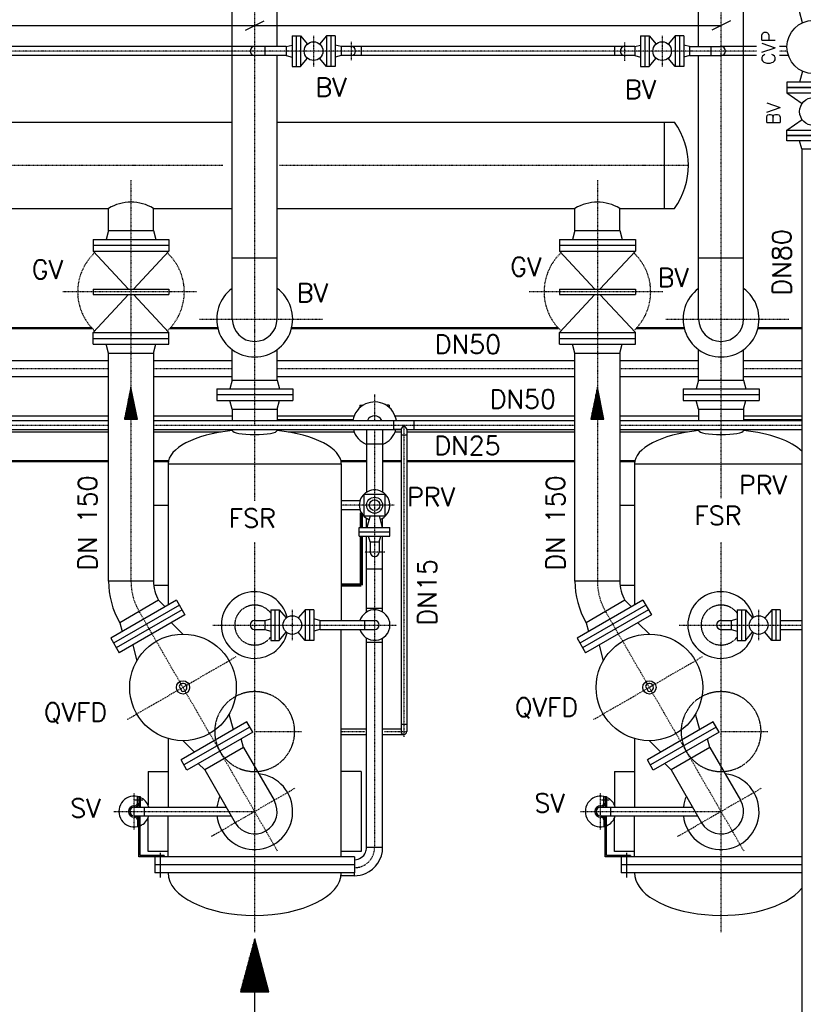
# Model space of a CAD drawing. Header units: millimetres. Extents: x -197187 to 241957296, y -45270 to 70505.
# Tile 71 of 116: x 47417 to 50358, y 7878 to 11575. Entities that reach past the tile are written whole.
import ezdxf
from ezdxf.enums import TextEntityAlignment as Align

# ---------------------------------------------------------------- set-up
doc = ezdxf.new("R2010")
doc.units = ezdxf.units.MM
doc.header["$LTSCALE"] = 0.5
for name, pattern in [('DASHDOT', [1, 0.5, -0.25, 0, -0.25]), ('DOT', [0.25, 0, -0.25]), ('HIDDEN', [0.375, 0.25, -0.125])]:
    doc.linetypes.add(name, pattern=pattern)
for name, color, linetype in [('21', 7, 'Continuous'), ('41', 7, 'Continuous'), ('42', 7, 'Continuous'), ('45', 7, 'Continuous'), ('BEMAßUNG', 7, 'Continuous'), ('P-MU025ENTL', 7, 'Continuous'), ('P-MU025ENTLÜ', 7, 'Continuous'), ('P-MU050ENTL', 7, 'Continuous'), ('P-MU150AUSL', 7, 'Continuous'), ('P-MU150EINL', 7, 'Continuous'), ('P-MU200EINL', 7, 'Continuous'), ('P-MU300AUSL', 7, 'Continuous')]:
    doc.layers.add(name, color=color, linetype=linetype)
doc.styles.add('ROMANS', font='ROMANS', dxfattribs={"height": 0.2})

# ---------------------------------------------------------------- blocks, each defined once
blk = doc.blocks.new('FPFEIL')
at = {"layer": '41', "color": 7, "linetype": 'Continuous'}
for p, q in [((-99.9998, 18.5851), (-92.9259, 18.5851)), ((-99.9998, 15.7051), (-78.5259, 15.7051)), ((-99.9998, 12.8251), (-64.1259, 12.8251)), ((-99.9998, 12.8251), (-64.1259, 12.8251)), ((-99.9998, 9.9452), (-49.7259, 9.9452)), ((-99.9998, 7.0652), (-35.3259, 7.0652)), ((-99.9998, 4.1852), (-20.926, 4.1852)), ((-99.9998, 4.1852), (-20.926, 4.1852)), ((-99.9998, 1.3052), (-6.526, 1.3052)), ((-99.9998, -1.5748), (-7.874, -1.5748)), ((-99.9998, -4.4548), (-22.274, -4.4548)), ((-99.9998, -4.4548), (-22.274, -4.4548)), ((-99.9998, -7.3348), (-36.6739, -7.3348)), ((-99.9998, -10.2148), (-51.0739, -10.2148)), ((-99.9998, -13.0948), (-65.4739, -13.0948)), ((-99.9998, -13.0948), (-65.4739, -13.0948)), ((-99.9998, -15.9748), (-79.8739, -15.9748)), ((-99.9998, -18.8548), (-94.2739, -18.8548))]:
    blk.add_line(p, q, dxfattribs=at)
blk.add_lwpolyline([(0, 0), (-99.9998, -20), (-99.9998, 20), (0, 0)], close=True, dxfattribs=at)

msp = doc.modelspace()

# ---------------------------------------------------------------- linework, layer by layer
at = {"layer": '21', "linetype": 'Continuous', "ltscale": 10}
for p, q in [((48383.282, 10073.868), (48668.371, 10073.868)), ((50133.282, 10073.868), (50351.682, 10073.868)), ((48848.482, 10036.018), (48859.132, 10052.868)), ((48859.132, 10052.868), (48869.782, 10036.018))]:
    msp.add_line(p, q, dxfattribs=at)
at = {"layer": '21', "linetype": 'Continuous', "lineweight": 70, "ltscale": 10}
for p, q in [((48699.132, 9723.624), (48699.132, 9668.018)), ((48699.132, 9636.018), (48699.132, 9452.018)), ((48699.132, 9452.018), (48624.132, 9452.018))]:
    msp.add_line(p, q, dxfattribs=at)
at = {"layer": '41', "linetype": 'Continuous', "lineweight": 50, "ltscale": 10}
for p, q in [((47688.309, 10417.018), (46637.517, 10417.018)), ((48160.748, 10417.018), (47981.594, 10417.018)), ((49438.309, 10417.018), (48437.517, 10417.018)), ((49910.748, 10417.018), (49731.594, 10417.018)), ((50351.682, 10417.018), (50187.517, 10417.018)), ((47750.802, 9917.018), (47069.782, 9917.018)), ((47975.095, 9917.018), (47919.102, 9917.018)), ((48718.982, 9917.018), (48623.169, 9917.018)), ((48848.482, 9917.018), (48779.282, 9917.018)), ((49500.802, 9917.018), (48869.782, 9917.018)), ((49725.095, 9917.018), (49669.102, 9917.018))]:
    msp.add_line(p, q, dxfattribs=at)
at = {"layer": '41', "linetype": 'DASHDOT', "ltscale": 10}
for p, q in [((48749.132, 10167.018), (48749.132, 10069.718)), ((48859.132, 10052.868), (48859.132, 8882.838)), ((48624.132, 8902.018), (48712.008, 8902.018)), ((48785.761, 8902.018), (48869.782, 8902.018)), ((48450.035, 8689.142), (48135.545, 8507.571)), ((47847.282, 8534.042), (47847.282, 8671.229)), ((49597.282, 8534.042), (49597.282, 8671.229)), ((47771.206, 8602.018), (48299.132, 8602.018)), ((49521.206, 8602.018), (50049.132, 8602.018))]:
    msp.add_line(p, q, dxfattribs=at)
at = {"layer": '41', "linetype": 'Continuous', "ltscale": 10}
for p, q in [((48848.482, 10036.018), (48821.132, 10036.018)), ((48848.482, 10036.018), (48848.482, 8902.018)), ((48869.782, 10036.018), (48869.782, 8902.018)), ((48869.782, 10014.868), (48848.482, 10014.868)), ((48694.156, 9768.868), (48624.132, 9768.868)), ((48694.156, 9735.168), (48624.132, 9735.168)), ((48624.132, 8912.668), (48714.982, 8912.668)), ((48779.282, 8912.668), (48848.482, 8912.668)), ((48848.482, 8930.018), (48869.782, 8930.018)), ((48624.132, 8891.368), (48714.982, 8891.368)), ((48779.282, 8891.368), (48859.132, 8891.368)), ((47859.132, 8633.868), (47859.132, 8658.868)), ((47859.132, 8658.868), (47869.132, 8658.868)), ((47864.132, 8658.868), (47864.132, 8618.868)), ((47869.132, 8658.868), (47869.132, 8618.868)), ((49609.132, 8633.868), (49609.132, 8658.868)), ((49609.132, 8658.868), (49619.132, 8658.868)), ((49614.132, 8658.868), (49614.132, 8618.868)), ((49619.132, 8658.868), (49619.132, 8618.868)), ((47847.282, 8623.868), (47849.132, 8623.868)), ((47847.282, 8618.868), (48192.236, 8618.868)), ((47849.96, 8646.368), (47879.604, 8646.368)), ((47885.282, 8585.168), (47885.282, 8618.868)), ((49597.282, 8623.868), (49599.132, 8623.868)), ((49597.282, 8618.868), (49942.236, 8618.868)), ((49599.96, 8646.368), (49629.604, 8646.368)), ((49635.282, 8585.168), (49635.282, 8618.868)), ((47847.282, 8585.168), (48211.692, 8585.168)), ((47847.282, 8580.168), (47849.132, 8580.168)), ((47864.132, 8432.018), (47864.132, 8585.168)), ((47869.132, 8437.018), (47869.132, 8585.168)), ((49597.282, 8585.168), (49961.692, 8585.168)), ((49597.282, 8580.168), (49599.132, 8580.168)), ((49614.132, 8432.018), (49614.132, 8585.168)), ((49619.132, 8437.018), (49619.132, 8585.168)), ((47859.132, 8570.168), (47859.132, 8545.168)), ((47859.132, 8545.168), (47864.132, 8545.168)), ((49609.132, 8570.168), (49609.132, 8545.168)), ((49609.132, 8545.168), (49614.132, 8545.168)), ((47959.132, 8437.018), (47869.132, 8437.018)), ((47944.132, 8446.796), (47944.132, 8353.729)), ((47959.132, 8437.018), (47959.132, 8432.018)), ((49709.132, 8437.018), (49619.132, 8437.018)), ((49694.132, 8446.796), (49694.132, 8353.729)), ((49709.132, 8437.018), (49709.132, 8432.018))]:
    msp.add_line(p, q, dxfattribs=at)
at = {"layer": '41', "linetype": 'DOT', "ltscale": 10}
msp.add_arc((48749.132, 10057.018), 82.5, 245.547458, 248.564442, dxfattribs=at)
at = {"layer": '41', "linetype": 'Continuous', "ltscale": 10}
for centre, radius, start, end in [((48859.132, 8902.018), 10.65, 180, 0), ((47847.282, 8602.018), 57.5, 78.106864, 281.893136), ((47847.282, 8602.018), 57.5, 17.040253, 67.666317), ((49597.282, 8602.018), 57.5, 78.106864, 281.893136), ((49597.282, 8602.018), 57.5, 17.040253, 67.666317), ((50049.132, 8602.018), 142.5, 156.194353, 173.209136), ((47847.282, 8602.018), 21.85, 90, 270), ((47847.282, 8602.018), 16.85, 90, 270), ((47849.132, 8633.868), 10, 270, 0), ((47849.132, 8633.868), 15, 270, 0), ((49597.282, 8602.018), 21.85, 90, 270), ((49597.282, 8602.018), 16.85, 90, 270), ((49599.132, 8633.868), 10, 270, 0), ((49599.132, 8633.868), 15, 270, 0), ((47849.132, 8570.168), 15, 0, 90), ((47849.132, 8570.168), 10, 0, 90), ((47847.282, 8602.018), 57.5, 292.333683, 342.959747), ((49599.132, 8570.168), 15, 0, 90), ((49599.132, 8570.168), 10, 0, 90), ((49597.282, 8602.018), 57.5, 292.333683, 342.959747)]:
    msp.add_arc(centre, radius, start, end, dxfattribs=at)
at = {"layer": '45', "linetype": 'Continuous', "ltscale": 10}
for p, q in [((48299.132, 8124.566), (48245.542, 7924.566)), ((48293.641, 7924.566), (48293.641, 8104.073)), ((48298.141, 7924.566), (48298.141, 8120.868)), ((48352.722, 7924.566), (48299.132, 8124.566)), ((48302.641, 7924.566), (48302.641, 8111.47)), ((48284.641, 7924.566), (48284.641, 8070.485)), ((48289.141, 7924.566), (48289.141, 8087.279)), ((48307.141, 7924.566), (48307.141, 8094.676)), ((48311.641, 7924.566), (48311.641, 8077.882)), ((48316.141, 7924.566), (48316.141, 8061.088)), ((48275.641, 7924.566), (48275.641, 8036.897)), ((48280.141, 7924.566), (48280.141, 8053.691)), ((48320.641, 7924.566), (48320.641, 8044.294)), ((48325.141, 7924.566), (48325.141, 8027.499)), ((48262.141, 7924.566), (48262.141, 7986.514)), ((48266.641, 7924.566), (48266.641, 8003.308)), ((48271.141, 7924.566), (48271.141, 8020.102)), ((48329.641, 7924.566), (48329.641, 8010.705)), ((48334.141, 7924.566), (48334.141, 7993.911)), ((48253.141, 7924.566), (48253.141, 7952.926)), ((48257.641, 7924.566), (48257.641, 7969.72)), ((48338.641, 7924.566), (48338.641, 7977.117)), ((48343.141, 7924.566), (48343.141, 7960.323)), ((48245.542, 7924.566), (48352.722, 7924.566)), ((48248.641, 7924.566), (48248.641, 7936.132)), ((48299.132, 7828.875), (48299.132, 7924.566)), ((48347.641, 7924.566), (48347.641, 7943.528)), ((48352.141, 7924.566), (48352.141, 7926.734))]:
    msp.add_line(p, q, dxfattribs=at)
at = {"layer": 'BEMAßUNG', "linetype": 'Continuous', "ltscale": 10}
for p, q in [((44749.132, 11552.607), (50049.132, 11552.607)), ((48264.132, 11535.107), (48334.132, 11570.107)), ((50084.132, 11570.107), (50014.132, 11535.107))]:
    msp.add_line(p, q, dxfattribs=at)
at = {"layer": 'P-MU025ENTL', "linetype": 'Continuous', "ltscale": 10}
for p, q in [((46515.982, 10069.718), (47750.802, 10069.718)), ((47919.102, 10069.718), (49500.802, 10069.718)), ((48821.132, 10036.018), (48821.132, 10069.718)), ((48897.132, 10036.018), (48897.132, 10069.718)), ((49669.102, 10069.718), (50351.682, 10069.718)), ((47069.782, 10036.018), (47750.802, 10036.018)), ((47919.102, 10036.018), (48848.482, 10036.018)), ((48869.782, 10036.018), (49500.802, 10036.018)), ((49669.102, 10036.018), (50351.682, 10036.018))]:
    msp.add_line(p, q, dxfattribs=at)
at = {"layer": 'P-MU025ENTL', "linetype": 'DASHDOT', "ltscale": 10}
for p, q in [((46119.102, 10052.868), (47750.802, 10052.868)), ((47919.102, 10052.868), (49500.802, 10052.868)), ((49669.102, 10052.868), (50351.682, 10052.868))]:
    msp.add_line(p, q, dxfattribs=at)
at = {"layer": 'P-MU025ENTLÜ', "linetype": 'Continuous', "ltscale": 10}
for p, q in [((48439.132, 11514.25), (48439.132, 11399.25)), ((48439.132, 11514.25), (48471.132, 11514.25)), ((48455.132, 11514.25), (48455.132, 11399.25)), ((48471.132, 11514.25), (48471.132, 11399.25)), ((48471.132, 11514.25), (48497.431, 11483.389)), ((48569.132, 11514.25), (48542.833, 11483.389)), ((48601.132, 11514.25), (48569.132, 11514.25)), ((48569.132, 11514.25), (48569.132, 11399.25)), ((48585.132, 11514.25), (48585.132, 11399.25)), ((48601.132, 11514.25), (48601.132, 11399.25)), ((49747.132, 11514.25), (49747.132, 11399.25)), ((49747.132, 11514.25), (49779.132, 11514.25)), ((49763.132, 11514.25), (49763.132, 11399.25)), ((49779.132, 11514.25), (49779.132, 11399.25)), ((49779.132, 11514.25), (49805.431, 11483.389)), ((49877.132, 11514.25), (49850.833, 11483.389)), ((49909.132, 11514.25), (49877.132, 11514.25)), ((49877.132, 11514.25), (49877.132, 11399.25)), ((49893.132, 11514.25), (49893.132, 11399.25)), ((49909.132, 11514.25), (49909.132, 11399.25)), ((48214.982, 11473.6), (46823.132, 11473.6)), ((48417.132, 11473.6), (48299.132, 11473.6)), ((48337.132, 11473.6), (48337.132, 11439.9)), ((48417.132, 11473.6), (48439.132, 11479.494)), ((48417.132, 11473.6), (48417.132, 11439.9)), ((48623.132, 11473.6), (48601.132, 11479.494)), ((49725.132, 11473.6), (48623.132, 11473.6)), ((48623.132, 11473.6), (48623.132, 11439.9)), ((48699.132, 11473.6), (48699.132, 11439.9)), ((49649.132, 11473.6), (49649.132, 11439.9)), ((49725.132, 11473.6), (49747.132, 11479.494)), ((49725.132, 11473.6), (49725.132, 11439.9)), ((49931.132, 11473.6), (49909.132, 11479.494)), ((49931.132, 11473.6), (50049.132, 11473.6)), ((49931.132, 11473.6), (49931.132, 11439.9)), ((50011.132, 11473.6), (50011.132, 11439.9)), ((50182.304, 11473.6), (50133.282, 11473.6)), ((50296.138, 11473.6), (50267.728, 11473.6)), ((48214.982, 11439.9), (46823.132, 11439.9)), ((48417.132, 11439.9), (48299.132, 11439.9)), ((48417.132, 11439.9), (48439.132, 11434.005)), ((48471.132, 11399.25), (48497.431, 11430.11)), ((48569.132, 11399.25), (48542.833, 11430.11)), ((48623.132, 11439.9), (48601.132, 11434.005)), ((49725.132, 11439.9), (48623.132, 11439.9)), ((49725.132, 11439.9), (49747.132, 11434.005)), ((49779.132, 11399.25), (49805.431, 11430.11)), ((49877.132, 11399.25), (49850.833, 11430.11)), ((49931.132, 11439.9), (49909.132, 11434.005)), ((49931.132, 11439.9), (50049.132, 11439.9)), ((50182.304, 11439.9), (50133.282, 11439.9)), ((50301.602, 11439.9), (50267.728, 11439.9)), ((48439.132, 11399.25), (48471.132, 11399.25)), ((48601.132, 11399.25), (48569.132, 11399.25)), ((49747.132, 11399.25), (49779.132, 11399.25)), ((49909.132, 11399.25), (49877.132, 11399.25)), ((48359.132, 9359.518), (48391.132, 9359.518)), ((48359.132, 9359.518), (48359.132, 9244.518)), ((48375.132, 9359.518), (48375.132, 9244.518)), ((48391.132, 9359.518), (48391.132, 9244.518)), ((48391.132, 9359.518), (48417.431, 9328.658)), ((48489.132, 9359.518), (48462.833, 9328.658)), ((48521.132, 9359.518), (48489.132, 9359.518)), ((48489.132, 9359.518), (48489.132, 9244.518)), ((48505.132, 9359.518), (48505.132, 9244.518)), ((48521.132, 9359.518), (48521.132, 9244.518)), ((50109.132, 9359.518), (50109.132, 9244.518)), ((50109.132, 9359.518), (50141.132, 9359.518)), ((50125.132, 9359.518), (50125.132, 9244.518)), ((50141.132, 9359.518), (50141.132, 9244.518)), ((50141.132, 9359.518), (50167.431, 9328.658)), ((50239.132, 9359.518), (50212.833, 9328.658)), ((50271.132, 9359.518), (50239.132, 9359.518)), ((50239.132, 9359.518), (50239.132, 9244.518)), ((50255.132, 9359.518), (50255.132, 9244.518)), ((50271.132, 9359.518), (50271.132, 9244.518)), ((48299.132, 9318.868), (48337.132, 9318.868)), ((48337.132, 9318.868), (48359.132, 9324.763)), ((48337.132, 9318.868), (48337.132, 9285.168)), ((48543.132, 9318.868), (48521.132, 9324.763)), ((48543.132, 9318.868), (48714.982, 9318.868)), ((48543.132, 9318.868), (48543.132, 9285.168)), ((48711.132, 9318.868), (48711.132, 9285.168)), ((48714.982, 9318.868), (48749.132, 9318.868)), ((50049.132, 9318.868), (50087.132, 9318.868)), ((50087.132, 9318.868), (50109.132, 9324.763)), ((50087.132, 9318.868), (50087.132, 9285.168)), ((50271.132, 9318.868), (50351.682, 9318.868)), ((48299.132, 9285.168), (48337.132, 9285.168)), ((48337.132, 9285.168), (48359.132, 9279.274)), ((48543.132, 9285.168), (48521.132, 9279.274)), ((48543.132, 9285.168), (48714.982, 9285.168)), ((48714.982, 9285.168), (48749.132, 9285.168)), ((50049.132, 9285.168), (50087.132, 9285.168)), ((50087.132, 9285.168), (50109.132, 9279.274)), ((50271.132, 9285.168), (50351.682, 9285.168)), ((48359.132, 9244.518), (48391.132, 9244.518)), ((48391.132, 9244.518), (48417.431, 9275.379)), ((48489.132, 9244.518), (48462.833, 9275.379)), ((48521.132, 9244.518), (48489.132, 9244.518)), ((50109.132, 9244.518), (50141.132, 9244.518)), ((50141.132, 9244.518), (50167.431, 9275.379)), ((50239.132, 9244.518), (50212.833, 9275.379)), ((50271.132, 9244.518), (50239.132, 9244.518))]:
    msp.add_line(p, q, dxfattribs=at)
at = {"layer": 'P-MU025ENTLÜ', "linetype": 'DASHDOT', "ltscale": 10}
for p, q in [((48520.132, 11514.25), (48520.132, 11399.25)), ((49828.132, 11514.25), (49828.132, 11399.25)), ((48661.132, 11491.83), (48661.132, 11422.854)), ((49687.132, 11489.04), (49687.132, 11420.659)), ((50182.304, 11456.75), (43312.44, 11456.75)), ((50297.383, 11456.75), (50267.728, 11456.75)), ((48440.132, 9359.518), (48440.132, 9244.518)), ((50190.132, 9359.518), (50190.132, 9244.518)), ((48142.127, 9302.018), (48831.599, 9302.018)), ((49892.127, 9302.018), (50351.682, 9302.018))]:
    msp.add_line(p, q, dxfattribs=at)
at = {"layer": 'P-MU025ENTLÜ', "linetype": 'HIDDEN', "ltscale": 10}
for p, q in [((48299.132, 11473.6), (48214.982, 11473.6)), ((50133.282, 11473.6), (50049.132, 11473.6)), ((48299.132, 11439.9), (48214.982, 11439.9)), ((50133.282, 11439.9), (50049.132, 11439.9))]:
    msp.add_line(p, q, dxfattribs=at)
at = {"layer": 'P-MU025ENTLÜ', "linetype": 'Continuous', "ltscale": 10}
for centre in [(48520.132, 11456.75), (49828.132, 11456.75), (48440.132, 9302.018), (50190.132, 9302.018)]:
    msp.add_circle(centre, 35, dxfattribs=at)
for centre, radius, start, end in [((48299.132, 11456.75), 16.85, 90, 270), ((48661.132, 11456.75), 16.85, 270, 90), ((49687.132, 11456.75), 16.85, 90, 270), ((50049.132, 11456.75), 16.85, 270, 90), ((48299.132, 9302.018), 125, 13.465419, 346.534581), ((50049.132, 9302.018), 125, 13.465419, 346.534581), ((48749.132, 9302.018), 57.5, 233.564817, 126.435183), ((48299.132, 9302.018), 16.85, 90, 270), ((48749.132, 9302.018), 57.5, 126.435183, 162.959747), ((48749.132, 9302.018), 16.85, 270, 90), ((50049.132, 9302.018), 16.85, 90, 270), ((48749.132, 9302.018), 57.5, 197.040253, 233.564817)]:
    msp.add_arc(centre, radius, start, end, dxfattribs=at)
at = {"layer": 'P-MU025ENTLÜ', "linetype": 'HIDDEN', "ltscale": 10}
for centre in [(48299.132, 9302.018), (50049.132, 9302.018)]:
    msp.add_arc(centre, 75, 36.869897, 323.130103, dxfattribs=at)
at = {"layer": 'P-MU050ENTL', "linetype": 'Continuous', "ltscale": 10}
for p, q in [((46583.282, 10295.168), (47750.802, 10295.168)), ((47919.102, 10295.168), (48214.982, 10295.168)), ((48383.282, 10295.168), (49500.802, 10295.168)), ((49669.102, 10295.168), (49964.982, 10295.168)), ((50133.282, 10295.168), (50351.682, 10295.168)), ((46583.282, 10234.868), (47750.802, 10234.868)), ((47919.102, 10234.868), (48214.982, 10234.868)), ((48383.282, 10234.868), (49500.802, 10234.868)), ((49669.102, 10234.868), (49964.982, 10234.868)), ((50133.282, 10234.868), (50351.682, 10234.868))]:
    msp.add_line(p, q, dxfattribs=at)
at = {"layer": 'P-MU050ENTL', "linetype": 'DASHDOT', "ltscale": 10}
for p, q in [((46583.282, 10265.018), (47750.802, 10265.018)), ((47919.102, 10265.018), (48214.982, 10265.018)), ((48383.282, 10265.018), (49500.802, 10265.018)), ((49669.102, 10265.018), (49964.982, 10265.018)), ((50133.282, 10265.018), (50351.682, 10265.018)), ((48749.132, 10036.018), (48749.132, 8467.018)), ((48822.753, 9752.018), (48624.132, 9752.018)), ((48787.074, 9576.018), (48710.796, 9576.018))]:
    msp.add_line(p, q, dxfattribs=at)
at = {"layer": 'P-MU050ENTL'}
for p, q in [((48694.132, 10127.018), (48694.132, 10118.51)), ((48694.132, 10127.018), (48705.472, 10127.018)), ((48804.132, 10127.018), (48792.793, 10127.018)), ((48804.132, 10127.018), (48804.132, 10118.51)), ((47025.926, 10087.168), (47750.802, 10087.168)), ((47919.102, 10087.168), (48214.982, 10087.168)), ((48383.282, 10087.168), (48672.339, 10087.168)), ((48825.926, 10087.168), (49500.802, 10087.168)), ((49669.102, 10087.168), (49964.982, 10087.168)), ((50133.282, 10087.168), (50351.682, 10087.168)), ((47069.782, 10026.868), (47750.802, 10026.868)), ((47919.102, 10026.868), (48173.236, 10026.868)), ((48425.028, 10026.868), (48672.339, 10026.868)), ((48718.982, 10036.018), (48718.982, 9800.98)), ((48779.282, 10036.018), (48779.282, 9800.98)), ((48825.926, 10026.868), (48848.482, 10026.868)), ((48869.782, 10026.868), (49500.802, 10026.868)), ((49669.102, 10026.868), (49923.236, 10026.868)), ((48779.282, 9981.018), (48718.982, 9981.018)), ((48718.982, 9668.018), (48718.982, 9703.057)), ((48732.282, 9712.018), (48720.492, 9668.018)), ((48765.982, 9712.018), (48777.772, 9668.018)), ((48779.282, 9668.018), (48779.282, 9703.057)), ((48691.632, 9636.018), (48691.632, 9668.018)), ((48691.632, 9668.018), (48714.982, 9668.018)), ((48691.632, 9652.018), (48714.982, 9652.018)), ((48714.982, 9668.018), (48806.632, 9668.018)), ((48714.982, 9652.018), (48806.632, 9652.018)), ((48806.632, 9636.018), (48806.632, 9668.018)), ((48691.632, 9636.018), (48714.982, 9636.018)), ((48714.982, 9636.018), (48806.632, 9636.018)), ((48718.982, 9350.98), (48718.982, 9636.018)), ((48732.282, 9614.018), (48726.387, 9636.018)), ((48732.282, 9614.018), (48765.982, 9614.018)), ((48732.282, 9614.018), (48732.282, 9576.018)), ((48765.982, 9614.018), (48771.877, 9636.018)), ((48765.982, 9614.018), (48765.982, 9576.018)), ((48779.282, 9350.98), (48779.282, 9636.018)), ((48779.282, 9512.018), (48718.982, 9512.018)), ((48718.982, 9366.018), (48779.282, 9366.018)), ((48718.982, 8467.018), (48718.982, 9253.057)), ((48779.282, 8467.018), (48779.282, 9253.057)), ((48718.982, 9238.018), (48779.282, 9238.018)), ((48779.282, 8467.018), (48718.982, 8467.018)), ((48673.132, 8360.868), (48623.342, 8360.868)), ((48673.132, 8360.868), (48673.132, 8372.018))]:
    msp.add_line(p, q, dxfattribs=at)
for points in [[(48714.982, 9792.018), (48709.132, 9792.018), (48709.132, 9712.018), (48714.982, 9712.018)], [(48714.982, 9712.018), (48789.132, 9712.018), (48789.132, 9792.018), (48714.982, 9792.018)]]:
    msp.add_lwpolyline(points, dxfattribs=at)
for radius in [30, 20]:
    msp.add_circle((48749.132, 9752.018), radius, dxfattribs=at)
for centre, radius, start, end in [((48749.132, 10057.018), 82.5, 114.452542, 171.144711), ((48749.132, 10057.018), 82.5, 8.855289, 114.452542), ((48749.132, 10057.018), 30.15, 24.912089, 155.087911), ((48749.132, 10057.018), 82.5, 194.746653, 248.564442), ((48749.132, 10057.018), 82.5, 291.435558, 345.253347), ((48749.132, 9752.018), 57.5, 126.435183, 233.564817), ((48749.132, 9752.018), 57.5, 290.91255, 126.435183), ((48749.132, 9752.018), 57.5, 233.564817, 249.08745), ((48749.132, 9576.018), 16.85, 180, 0), ((48673.132, 8467.018), 45.85, 335.889453, 0), ((48673.132, 8467.018), 106.15, 293.219419, 0), ((48673.132, 8467.018), 45.85, 271.249733, 335.889453), ((48673.132, 8467.018), 106.15, 270, 293.219419)]:
    msp.add_arc(centre, radius, start, end, dxfattribs=at)
at = {"layer": 'P-MU050ENTL', "linetype": 'DASHDOT', "ltscale": 10}
msp.add_arc((48673.132, 8467.018), 76, 270.753914, 0, dxfattribs=at)
at = {"layer": 'P-MU150AUSL', "linetype": 'Continuous', "ltscale": 10}
for p, q in [((48214.982, 10451.018), (48214.982, 11756.749)), ((48383.282, 11473.6), (48383.282, 11756.749)), ((49964.982, 11473.6), (49964.982, 11756.75)), ((50133.282, 10451.018), (50133.282, 11756.75)), ((48383.282, 10451.018), (48383.282, 11439.9)), ((49964.982, 10451.018), (49964.982, 11439.9)), ((47750.802, 10783.018), (47750.802, 10866.068)), ((47919.102, 10783.018), (47919.102, 10866.068)), ((49500.802, 10783.018), (49500.802, 10866.068)), ((49669.102, 10783.018), (49669.102, 10866.068)), ((47750.802, 10783.018), (47741.96, 10750.018)), ((47750.802, 10783.018), (47919.102, 10783.018)), ((47919.102, 10783.018), (47927.944, 10750.018)), ((49500.802, 10783.018), (49491.96, 10750.018)), ((49500.802, 10783.018), (49669.102, 10783.018)), ((49669.102, 10783.018), (49677.944, 10750.018)), ((47692.452, 10750.018), (47977.452, 10750.018)), ((47692.452, 10750.018), (47692.452, 10706.018)), ((47692.452, 10728.018), (47977.452, 10728.018)), ((47977.452, 10750.018), (47977.452, 10706.018)), ((49442.452, 10750.018), (49727.452, 10750.018)), ((49442.452, 10750.018), (49442.452, 10706.018)), ((49442.452, 10728.018), (49727.452, 10728.018)), ((49727.452, 10750.018), (49727.452, 10706.018)), ((47692.452, 10706.018), (47825.638, 10563.018)), ((47692.452, 10706.018), (47977.452, 10706.018)), ((47977.452, 10706.018), (47844.266, 10563.018)), ((49442.452, 10706.018), (49727.452, 10706.018)), ((49442.452, 10706.018), (49575.638, 10563.018)), ((49727.452, 10706.018), (49594.266, 10563.018)), ((48383.282, 10680.018), (48214.982, 10680.018)), ((50133.282, 10680.018), (49964.982, 10680.018)), ((47692.452, 10563.018), (47977.452, 10563.018)), ((47692.452, 10563.018), (47692.452, 10543.018)), ((47692.452, 10543.018), (47977.452, 10543.018)), ((47692.452, 10400.018), (47825.638, 10543.018)), ((47977.452, 10400.018), (47844.265, 10543.018)), ((47977.452, 10563.018), (47977.452, 10543.018)), ((49442.452, 10563.018), (49727.452, 10563.018)), ((49442.452, 10563.018), (49442.452, 10543.018)), ((49442.452, 10543.018), (49727.452, 10543.018)), ((49442.452, 10400.018), (49575.638, 10543.018)), ((49727.452, 10400.018), (49594.265, 10543.018)), ((49727.452, 10563.018), (49727.452, 10543.018)), ((47692.452, 10400.018), (47977.452, 10400.018)), ((47692.452, 10356.018), (47692.452, 10400.018)), ((47977.452, 10356.018), (47977.452, 10400.018)), ((49442.452, 10400.018), (49727.452, 10400.018)), ((49442.452, 10356.018), (49442.452, 10400.018)), ((49727.452, 10356.018), (49727.452, 10400.018)), ((47692.452, 10378.018), (47977.452, 10378.018)), ((47692.452, 10356.018), (47977.452, 10356.018)), ((47750.802, 10323.018), (47741.96, 10356.018)), ((47919.102, 10323.018), (47927.944, 10356.018)), ((49442.452, 10378.018), (49727.452, 10378.018)), ((49442.452, 10356.018), (49727.452, 10356.018)), ((49500.802, 10323.018), (49491.96, 10356.018)), ((49669.102, 10323.018), (49677.944, 10356.018)), ((47750.802, 9467.362), (47750.802, 10323.018)), ((47750.802, 10323.018), (47919.102, 10323.018)), ((47919.102, 10323.018), (47919.102, 9467.362)), ((48214.982, 10222.018), (48214.982, 10336.018)), ((48383.282, 10222.018), (48383.282, 10336.018)), ((49500.802, 9467.362), (49500.802, 10323.018)), ((49500.802, 10323.018), (49669.102, 10323.018)), ((49669.102, 10323.018), (49669.102, 9467.362)), ((49964.982, 10222.018), (49964.982, 10336.018)), ((50133.282, 10222.018), (50133.282, 10336.018)), ((48214.982, 10222.018), (48206.14, 10189.018)), ((48214.982, 10222.018), (48383.282, 10222.018)), ((48383.282, 10222.018), (48392.124, 10189.018)), ((49964.982, 10222.018), (49956.14, 10189.018)), ((49964.982, 10222.018), (50133.282, 10222.018)), ((50133.282, 10222.018), (50142.124, 10189.018)), ((48156.632, 10189.018), (48441.632, 10189.018)), ((48156.632, 10189.018), (48156.632, 10145.018)), ((48156.632, 10167.018), (48441.632, 10167.018)), ((48441.632, 10189.018), (48441.632, 10145.018)), ((49906.632, 10189.018), (50191.632, 10189.018)), ((49906.632, 10189.018), (49906.632, 10145.018)), ((49906.632, 10167.018), (50191.632, 10167.018)), ((50191.632, 10189.018), (50191.632, 10145.018)), ((48156.632, 10145.018), (48441.632, 10145.018)), ((48214.982, 10112.018), (48206.14, 10145.018)), ((48383.282, 10112.018), (48392.124, 10145.018)), ((49906.632, 10145.018), (50191.632, 10145.018)), ((49964.982, 10112.018), (49956.14, 10145.018)), ((50133.282, 10112.018), (50142.124, 10145.018)), ((48214.982, 10112.018), (48383.282, 10112.018)), ((48214.982, 10112.018), (48214.982, 10069.718)), ((48383.282, 10112.018), (48383.282, 10069.718)), ((49964.982, 10112.018), (50133.282, 10112.018)), ((49964.982, 10112.018), (49964.982, 10069.718)), ((50133.282, 10112.018), (50133.282, 10069.718)), ((48214.982, 10036.018), (48214.982, 10032.585)), ((48383.282, 10036.018), (48383.282, 10032.585)), ((49964.982, 10036.018), (49964.982, 10032.585)), ((50133.282, 10036.018), (50133.282, 10032.585)), ((47974.132, 9907.018), (48624.132, 9907.018)), ((47974.132, 9907.018), (47974.132, 9377.4)), ((48624.132, 9907.018), (48624.132, 9318.868)), ((49724.132, 9907.018), (50351.682, 9907.018)), ((49724.132, 9907.018), (49724.132, 9377.4)), ((47919.102, 9752.018), (47974.132, 9752.018)), ((49669.102, 9752.018), (49724.132, 9752.018)), ((47919.102, 9467.362), (47750.802, 9467.362)), ((49669.102, 9467.362), (49500.802, 9467.362)), ((47919.917, 9452.018), (47974.132, 9452.018)), ((49669.917, 9452.018), (49724.132, 9452.018)), ((48005.541, 9395.534), (47758.724, 9253.034)), ((47938.508, 9394.937), (47792.756, 9310.787)), ((47938.508, 9394.937), (47962.666, 9370.78)), ((48005.541, 9395.534), (48037.541, 9340.108)), ((49755.541, 9395.534), (49508.724, 9253.034)), ((49688.508, 9394.937), (49542.756, 9310.787)), ((49688.508, 9394.937), (49712.666, 9370.78)), ((49755.541, 9395.534), (49787.541, 9340.108)), ((48016.541, 9376.481), (47769.724, 9233.981)), ((48026.541, 9359.161), (47779.724, 9216.661)), ((49766.541, 9376.481), (49519.724, 9233.981)), ((49776.541, 9359.161), (49529.724, 9216.661)), ((48037.541, 9340.108), (47790.724, 9197.608)), ((49787.541, 9340.108), (49540.724, 9197.608)), ((47792.756, 9310.787), (47801.598, 9277.787)), ((47987.008, 9310.933), (48030.001, 9267.94)), ((48624.132, 8432.018), (48624.132, 9285.168)), ((49542.756, 9310.787), (49551.598, 9277.787)), ((49737.008, 9310.933), (49780.001, 9267.94)), ((47758.724, 9253.034), (47790.724, 9197.608)), ((49508.724, 9253.034), (49540.724, 9197.608)), ((47841.256, 9226.783), (47856.993, 9168.054)), ((49591.256, 9226.783), (49606.993, 9168.054)), ((48015.45, 9071.01), (48025.45, 9053.69)), ((49765.45, 9071.01), (49775.45, 9053.69)), ((48219.008, 8909.097), (48203.272, 8967.827)), ((49969.008, 8909.097), (49953.272, 8967.827)), ((48269.541, 8938.272), (48022.724, 8795.772)), ((48280.541, 8919.22), (48033.724, 8776.72)), ((48291.541, 8900.167), (48269.541, 8938.272)), ((50019.541, 8938.272), (49772.724, 8795.772)), ((50030.541, 8919.22), (49783.724, 8776.72)), ((50041.541, 8900.167), (50019.541, 8938.272)), ((47974.132, 8875.94), (47974.132, 8618.868)), ((48291.541, 8900.167), (48044.724, 8757.667)), ((48257.508, 8842.413), (48248.666, 8875.413)), ((49724.132, 8875.94), (49724.132, 8618.868)), ((50041.541, 8900.167), (49794.724, 8757.667)), ((50007.508, 8842.413), (49998.666, 8875.413)), ((48073.256, 8824.947), (48030.263, 8867.94)), ((48257.508, 8842.413), (48111.756, 8758.263)), ((48257.508, 8842.413), (48372.008, 8644.093)), ((49823.256, 8824.947), (49780.263, 8867.94)), ((50007.508, 8842.413), (49861.756, 8758.263)), ((50007.508, 8842.413), (50122.008, 8644.093)), ((48044.724, 8757.667), (48022.724, 8795.772)), ((48111.756, 8758.263), (48087.598, 8782.421)), ((49794.724, 8757.667), (49772.724, 8795.772)), ((49861.756, 8758.263), (49837.598, 8782.421)), ((47899.132, 8752.018), (47899.132, 8626.875)), ((47899.132, 8752.018), (47974.132, 8752.018)), ((48111.756, 8758.263), (48226.256, 8559.943)), ((48699.132, 8752.018), (48624.132, 8752.018)), ((48699.132, 8752.018), (48699.132, 8452.018)), ((49649.132, 8752.018), (49649.132, 8626.875)), ((49649.132, 8752.018), (49724.132, 8752.018)), ((49861.756, 8758.263), (49976.256, 8559.943)), ((47899.132, 8452.018), (47899.132, 8577.162)), ((47974.132, 8432.018), (47974.132, 8585.168)), ((49649.132, 8452.018), (49649.132, 8577.162)), ((49724.132, 8432.018), (49724.132, 8585.168)), ((48674.132, 8432.018), (47864.132, 8432.018)), ((47974.132, 8452.018), (47899.132, 8452.018)), ((47924.132, 8432.018), (47924.132, 8372.018)), ((48699.132, 8452.018), (48624.132, 8452.018)), ((48674.132, 8432.018), (48674.132, 8372.018)), ((50351.682, 8432.018), (49614.132, 8432.018)), ((49724.132, 8452.018), (49649.132, 8452.018)), ((49674.132, 8432.018), (49674.132, 8372.018)), ((48674.132, 8402.018), (47924.132, 8402.018)), ((50351.682, 8402.018), (49674.132, 8402.018)), ((48674.132, 8372.018), (47924.132, 8372.018)), ((50351.682, 8372.018), (49674.132, 8372.018))]:
    msp.add_line(p, q, dxfattribs=at)
at = {"layer": 'P-MU150AUSL', "linetype": 'DASHDOT', "ltscale": 10}
for p, q in [((48299.132, 10052.868), (48299.132, 11756.749)), ((50049.132, 9778.313), (50049.132, 11756.75)), ((47834.952, 10972.362), (47834.952, 10065.624)), ((49584.952, 10972.362), (49584.952, 10069.718)), ((48080.735, 10553.018), (47579.292, 10553.018)), ((49830.735, 10553.018), (49329.292, 10553.018)), ((48091.84, 10451.018), (48554.143, 10451.018)), ((49841.84, 10451.018), (50304.143, 10451.018)), ((47834.952, 10074.681), (47834.952, 9467.362)), ((49584.952, 10074.681), (49584.952, 9467.362)), ((48299.132, 9768.629), (48299.132, 10037.419)), ((48299.132, 8148.441), (48299.132, 9613.68)), ((50049.132, 8148.441), (50049.132, 9613.68)), ((48385.147, 8453.037), (47865.632, 9352.862)), ((50135.147, 8453.037), (49615.632, 9352.862)), ((48228.137, 9182.258), (47820.349, 8946.822)), ((49978.137, 9182.258), (49570.349, 8946.822)), ((48299.132, 8902.018), (48474.369, 8902.018)), ((50049.132, 8902.018), (50224.369, 8902.018)), ((50200.035, 8689.142), (49885.545, 8507.571))]:
    msp.add_line(p, q, dxfattribs=at)
at = {"layer": 'P-MU150AUSL', "linetype": 'Continuous', "ltscale": 10}
for centre, radius in [((48030.132, 9067.94), 200), ((49780.132, 9067.94), 200), ((48030.132, 9067.94), 25), ((49780.132, 9067.94), 25)]:
    msp.add_circle(centre, radius, dxfattribs=at)
for centre, radius, start, end in [((47834.952, 10727.705), 161.943, 58.692781, 121.307222), ((49584.952, 10727.705), 161.943, 58.692781, 121.307222), ((48299.132, 10451.018), 142.5, 126.194367, 53.805633), ((50049.132, 10451.018), 142.5, 126.194367, 53.805633), ((48299.132, 10451.018), 84.15, 180, 0), ((50049.132, 10451.018), 84.15, 180, 0), ((48063.952, 9467.362), 313.15, 180.000003, 210), ((48063.952, 9467.362), 144.85, 180.000003, 210), ((49813.952, 9467.362), 313.15, 180.000003, 210), ((49813.952, 9467.362), 144.85, 180.000003, 210), ((48030.132, 9067.94), 15, 251.810544, 168.189456), ((49780.132, 9067.94), 15, 251.810544, 168.189456), ((48299.132, 8602.018), 142.5, 186.790864, 83.805608), ((50049.132, 8602.018), 142.5, 186.790864, 83.805608), ((48299.132, 8602.018), 142.5, 156.194353, 173.209136), ((48299.132, 8602.018), 84.15, 210, 30), ((50049.132, 8602.018), 84.15, 210, 30)]:
    msp.add_arc(centre, radius, start, end, dxfattribs=at)
at = {"layer": 'P-MU150AUSL', "linetype": 'DASHDOT', "ltscale": 10}
for centre, radius, start, end in [((47834.952, 10553.018), 200, 132.964925, 227.035036), ((47834.952, 10553.018), 200, 312.965003, 47.035033), ((49584.952, 10553.018), 200, 132.964925, 227.035036), ((49584.952, 10553.018), 200, 312.965003, 47.035033), ((48063.952, 9467.362), 229, 180.000003, 210), ((49813.952, 9467.362), 229, 180.000003, 210)]:
    msp.add_arc(centre, radius, start, end, dxfattribs=at)
at = {"layer": 'P-MU150AUSL', "linetype": 'HIDDEN', "ltscale": 10}
for centre in [(48299.132, 8902.018), (50049.132, 8902.018)]:
    msp.add_arc(centre, 150, 180, 179.999427, dxfattribs=at)
at = {"layer": 'P-MU150AUSL', "linetype": 'Continuous', "ltscale": 10}
for centre, major_axis, ratio, start_param, end_param in [((48299.132, 9907.018), (-325, 0), 0.4, 4.97429609, 6.28318531), ((48299.132, 10032.585), (-84.15, 0), 0.18391698, 0, 3.14159265), ((48299.132, 9907.018), (-325, 0), 0.4, 3.14159265, 4.45048187), ((50049.132, 9907.018), (-325, 0), 0.4, 4.97429609, 6.28318531), ((50049.132, 10032.585), (-84.15, 0), 0.18391698, 0, 3.14159265), ((50049.132, 9907.018), (-325, 0), 0.4, 3.51545674, 4.45048187), ((48299.132, 8372.018), (-325, 0), 0.49230769, 0, 3.14159265), ((50049.132, 8372.018), (-325, 0), 0.49230769, 0, 2.76772857)]:
    msp.add_ellipse(centre, major_axis=major_axis, ratio=ratio, start_param=start_param, end_param=end_param, dxfattribs=at)
at = {"layer": 'P-MU200EINL'}
for p, q in [((50354.757, 11563.558), (50343.632, 11605.018)), ((50354.757, 11381.479), (50343.632, 11340.018)), ((50296.132, 11300.018), (50353.122, 11260.125)), ((50296.132, 11160.018), (50353.122, 11199.912)), ((50351.682, 11090.018), (50343.632, 11120.018)), ((50351.682, 11090.018), (50351.682, 6964.239)), ((50351.682, 11090.018), (50440.582, 11090.018))]:
    msp.add_line(p, q, dxfattribs=at)
for points in [[(50296.132, 11320.018), (50496.132, 11320.018), (50496.132, 11340.018), (50296.132, 11340.018)], [(50296.132, 11300.018), (50496.132, 11300.018), (50496.132, 11320.018), (50296.132, 11320.018)], [(50296.132, 11160.018), (50496.132, 11160.018), (50496.132, 11140.018), (50296.132, 11140.018)], [(50296.132, 11140.018), (50496.132, 11140.018), (50496.132, 11120.018), (50296.132, 11120.018)]]:
    msp.add_lwpolyline(points, close=True, dxfattribs=at)
for centre, radius in [((50396.132, 11472.518), 100), ((50396.132, 11230.018), 52.5)]:
    msp.add_circle(centre, radius, dxfattribs=at)
at = {"layer": 'P-MU300AUSL', "linetype": 'Continuous', "ltscale": 10}
for p, q in [((46583.282, 11189.968), (48214.982, 11189.968)), ((48383.282, 11189.968), (49874.305, 11189.968)), ((49834.952, 11189.968), (49834.952, 10866.068)), ((46583.282, 10866.068), (47750.802, 10866.068)), ((47919.102, 10866.068), (48214.982, 10866.068)), ((48383.282, 10866.068), (49500.802, 10866.068)), ((49669.102, 10866.068), (49874.305, 10866.068))]:
    msp.add_line(p, q, dxfattribs=at)
at = {"layer": 'P-MU300AUSL', "linetype": 'DASHDOT', "ltscale": 10}
for p, q in [((46600.61, 11028.018), (48179.526, 11028.018)), ((48391.849, 11028.018), (49926.387, 11028.018))]:
    msp.add_line(p, q, dxfattribs=at)
at = {"layer": 'P-MU300AUSL', "linetype": 'Continuous', "ltscale": 10}
msp.add_arc((49648.556, 11028.018), 277.832, 324.34475, 35.655247, dxfattribs=at)

# ---------------------------------------------------------------- block references
at = {"layer": '41', "linetype": 'Continuous', "ltscale": 10, "xscale": 1.200001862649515, "yscale": -1.200001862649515, "rotation": 90}
for p in [(47834.952, 10194.681), (49584.952, 10194.681)]:
    msp.add_blockref('FPFEIL', p, dxfattribs=at)

# ---------------------------------------------------------------- texts
at = {"layer": '42', "linetype": 'Continuous', "ltscale": 10, "style": 'ROMANS'}
for p in [(47606.631, 8579.42), (49348.252, 8598.789)]:
    msp.add_text('SV', height=70, dxfattribs=at).set_placement(p)
at = {"layer": 'BEMAßUNG', "linetype": 'Continuous', "ltscale": 10, "style": 'ROMANS'}
for s, p in [('DN80', (50311.575, 10539.339)), ('DN15', (48981.784, 9300.763))]:
    msp.add_text(s, height=70, rotation=90, dxfattribs=at).set_placement(p)
for s, p in [('DN50', (48974.693, 10321.327)), ('DN50', (49180.604, 10115.54)), ('DN25', (48973.017, 9941.233))]:
    msp.add_text(s, height=70, dxfattribs=at).set_placement(p)
for p in [(47707.384, 9863.787), (49462.746, 9863.787)]:
    msp.add_text('DN 150', height=70, rotation=90, dxfattribs=at).set_placement(p, align=Align.RIGHT)
at = {"layer": 'P-MU025ENTLÜ', "linetype": 'Continuous', "ltscale": 10, "style": 'ROMANS'}
for p in [(48526.654, 11286.62), (49687.812, 11278.064)]:
    msp.add_text('BV', height=70, dxfattribs=at).set_placement(p)
at = {"layer": 'P-MU050ENTL', "linetype": 'Continuous', "ltscale": 10, "style": 'ROMANS'}
for p in [(50115.879, 9793.374), (48870.469, 9748.374)]:
    msp.add_text('PRV', height=70, dxfattribs=at).set_placement(p)
at = {"layer": 'P-MU150AUSL', "linetype": 'Continuous', "ltscale": 10, "style": 'ROMANS'}
for s, p in [('GV', (49258.101, 10612.285)), ('GV', (47462.533, 10602.389)), ('BV', (49810.9, 10571.484)), ('BV', (48456.776, 10514.844)), ('FSR', (48201.572, 9668.149)), ('FSR', (49948.735, 9677.833)), ('QVFD', (49275.244, 8958.792)), ('QVFD', (47508.114, 8939.424))]:
    msp.add_text(s, height=70, dxfattribs=at).set_placement(p)
at = {"layer": 'P-MU150EINL', "linetype": 'Continuous', "ltscale": 10, "style": 'ROMANS'}
for s, p in [('CVP', (50251.79, 11405.185)), ('BV', (50270.203, 11180.752))]:
    msp.add_text(s, height=50, rotation=90, dxfattribs=at).set_placement(p)

doc.saveas('drawing.dxf')
